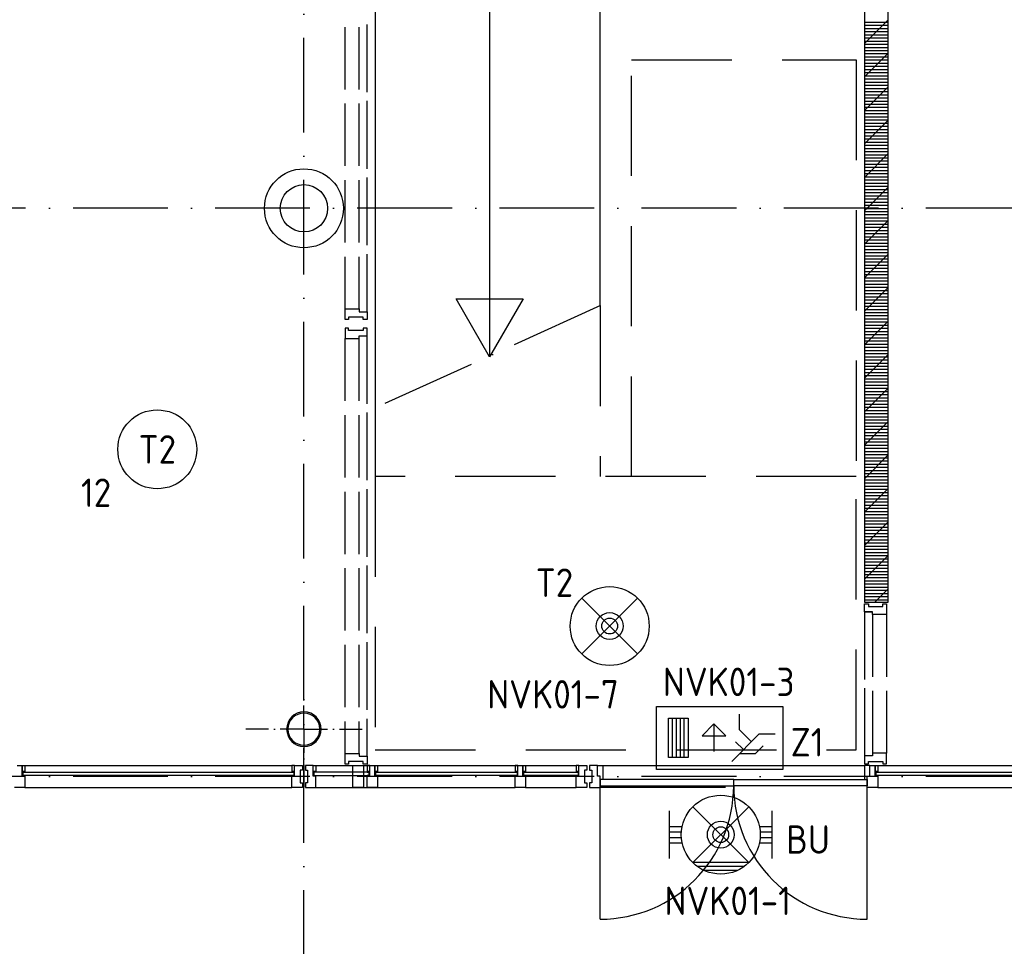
# Model space of a CAD drawing. Header units: millimetres. Extents: x 90707 to 259985, y -1262 to 84291.
# Tile 30 of 85: x 179547 to 185782, y 8131 to 14003. Entities that reach past the tile are written whole.
import ezdxf
from ezdxf.enums import TextEntityAlignment as Align

# ---------------------------------------------------------------- set-up
doc = ezdxf.new("R2010")
doc.units = ezdxf.units.MM
doc.header["$LTSCALE"] = 100
doc.linetypes.add('DASHDOT', pattern=[9, 6, -1.5, 0, -1.5])
doc.linetypes.add('HIDDEN', pattern=[9.525, 6.35, -3.175])
doc.layers.get('0').update_dxf_attribs({"linetype": 'CONTINUOUS'})
for name, color, linetype in [('AL$1----_ALGEMEEN', 7, 'CONTINUOUS'), ('AL$7----_STRAMIEN', 1, 'DASHDOT'), ('AL$8----_HULPKOLOM', 2, 'CONTINUOUS'), ('AL$8----_HULPLIJNEN', 2, 'CONTINUOUS'), ('AL24----_TRAPPEN', 7, 'CONTINUOUS'), ('AL28----_KONSTRUKTIE', 3, 'CONTINUOUS'), ('AL31----_BUITENKOZ', 7, 'CONTINUOUS'), ('AL31----_DRAAIRICHTING', 1, 'CONTINUOUS'), ('AL32----_BINNENKOZ', 7, 'CONTINUOUS'), ('ALXA1---_RASTER50', 12, 'CONTINUOUS'), ('ALXAB---_PREFABBETON', 1, 'CONTINUOUS'), ('ALXOU---_GLAS', 7, 'CONTINUOUS'), ('EB63101-_ATTRIB', 2, 'CONTINUOUS'), ('EB63202-_ATTRIB', 2, 'CONTINUOUS'), ('EB63501-_ATTRIB', 2, 'CONTINUOUS'), ('EL63101-_LICHT-ARM', 3, 'CONTINUOUS'), ('EL63202-_NOODVRL-TXT', 3, 'CONTINUOUS'), ('EL63501-_NOODVRL-ARM', 3, 'CONTINUOUS'), ('EL6441--_DATACOM', 3, 'CONTINUOUS'), ('VOLGNUMMER', 7, 'CONTINUOUS')]:
    doc.layers.add(name, color=color, linetype=linetype)
doc.styles.add('1_8', font='ISO', dxfattribs={"height": 1.8})
doc.styles.get("Standard").update_dxf_attribs({"font": 'iso.shx'})

# ---------------------------------------------------------------- blocks, each defined once
blk = doc.blocks.new('ES3G01')
at = {"color": 0}
for p, q in [((-1.768, 1.768), (1.768, -1.768)), ((1.768, 1.768), (-1.768, -1.768))]:
    blk.add_line(p, q, dxfattribs=at)
at = {"color": 6}
blk.add_lwpolyline([(1.768, -1.768), (1.75, -1.75)], dxfattribs=at)
blk.add_circle((0, 0), 2.5)
at = {"color": 0}
for radius in [0.85, 0.5]:
    blk.add_circle((0, 0), radius, dxfattribs=at)
at = {"color": 6, "style": '1_8'}
for tag, flags, p in [('A_CODE', 8, (-3.5, 2.75)), ('SCHAK', 8, (3.5, 2.75)), ('GROEP', 8, (-3.5, -2.75)), ('KAST', 9, (3.5, -2.75))]:
    blk.add_attdef(tag, text='', height=1.8, dxfattribs=dict(at, flags=flags)).set_placement(p, align=Align.MIDDLE)
blk = doc.blocks.new('EJ3T01W')
at = {"color": 0}
for p, q in [((-3.25, -1.5), (-3.25, 1.5)), ((-1.768, 1.768), (1.768, -1.768)), ((1.768, 1.768), (-1.768, -1.768)), ((3.25, -1.5), (3.25, 1.5)), ((-3.25, 0.525), (-2.444, 0.525)), ((-3.25, 0.175), (-2.494, 0.175)), ((2.444, 0.525), (3.25, 0.525)), ((2.494, 0.175), (3.25, 0.175)), ((-3.25, -0.175), (-2.494, -0.175)), ((-3.25, -0.525), (-2.444, -0.525)), ((2.444, -0.525), (3.25, -0.525)), ((2.494, -0.175), (3.25, -0.175))]:
    blk.add_line(p, q, dxfattribs=at)
for p, q in [((1.768, -1.768), (-1.768, -1.768)), ((1.476, -2.018), (-1.476, -2.018)), ((1.052, -2.268), (-1.052, -2.268))]:
    blk.add_line(p, q)
at = {"color": 6}
blk.add_lwpolyline([(1.768, -1.768), (1.75, -1.75)], dxfattribs=at)
at = {"color": 0}
for radius in [2.5, 0.85, 0.5]:
    blk.add_circle((0, 0), radius, dxfattribs=at)
at = {"color": 6, "style": '1_8'}
for tag, flags, p in [('A_CODE', 8, (-3.5, 2.75)), ('SCHAK', 8, (3.5, 2.75)), ('GROEP', 8, (-3.5, -2.75)), ('KAST', 9, (3.5, -2.75))]:
    blk.add_attdef(tag, text='', height=1.8, dxfattribs=dict(at, flags=flags)).set_placement(p, align=Align.MIDDLE)
blk = doc.blocks.new('ES3N026')
for p, q in [((2.25, 1.25), (2.25, -1.25)), ((2.5, 1.25), (2.5, -1.25)), ((2.75, 1.25), (2.75, -1.25)), ((3, 1.25), (3, -1.25)), ((-1.5, 0.75), (-1, 0.25)), ((0.375, -0.875), (0.375, 0.875))]:
    blk.add_line(p, q)
for points in [[(4.013, 2.007), (4.013, -1.981), (-3.988, -1.981), (-3.988, 2.007)], [(3.25, -1.25), (2, -1.25), (2, 1.25), (3.25, 1.25)], [(0.375, -0.875), (1.125, -0.125), (-0.375, -0.125)]]:
    blk.add_lwpolyline(points, close=True)
for points in [[(-0.75, 1.5), (-2.5, -0.25), (-3.5, -0.25)], [(-1.25, 1), (-2.25, 1), (-2.75, 0.5)], [(-2, 0.25), (-1.25, -0.5), (-1.25, -1.5)]]:
    blk.add_lwpolyline(points)
at = {"color": 2, "style": '1_8', "flags": 8}
blk.add_attdef('NUMMER', text='', height=1.8, dxfattribs=at).set_placement((4, 3.75), align=Align.MIDDLE)
at = {"style": '1_8'}
for tag, flags, p in [('A_CODE', 8, (-3.5, 2.75)), ('SCHAK', 8, (3.5, 2.75)), ('GROEP', 8, (-3.5, -2.75)), ('KAST', 9, (3.5, -2.75))]:
    blk.add_attdef(tag, text='', height=1.8, dxfattribs=dict(at, flags=flags)).set_placement(p, align=Align.MIDDLE_CENTER)
blk = doc.blocks.new('ES3G00')
blk.add_circle((0, 0), 2.5)
at = {"color": 6, "style": '1_8'}
for tag, flags, p in [('SCHAK', 8, (3.5, 2.75)), ('A_CODE', 8, (0, 0)), ('GROEP', 8, (-3.5, -2.75)), ('KAST', 9, (3.5, -2.75))]:
    blk.add_attdef(tag, text='', height=1.8, dxfattribs=dict(at, flags=flags)).set_placement(p, align=Align.MIDDLE)
blk = doc.blocks.new('A$Cca306792')
at = {"layer": 'AL$1----_ALGEMEEN', "color": 8}
blk.add_line((92303.3, 14329.5), (92303.3, 14329.5), dxfattribs=at)
at = {"layer": 'AL$7----_STRAMIEN', "color": 1}
blk.add_line((101067.5, 10469.5), (79128.3, 10469.5), dxfattribs=at)
for points in [[(90228.3, 5549.5), (90228.3, 78658.7)], [(101067.5, 14069.5), (52728.3, 14069.5), (28082.6, 14069.5)]]:
    blk.add_lwpolyline(points, dxfattribs=at)
at = {"layer": 'AL$8----_HULPKOLOM', "color": 8}
blk.add_circle((90228.5, 14069.5), 250, dxfattribs=at)
at = {"layer": 'AL$8----_HULPLIJNEN', "color": 8, "linetype": 'DASHDOT', "ltscale": 0.25}
for q in [(90228.5, 11137.4), (89860.7, 10769.5), (90228.5, 10401.7), (90596.3, 10769.5)]:
    blk.add_line((90228.5, 10769.5), q, dxfattribs=at)
at = {"layer": 'AL24----_TRAPPEN', "color": 8}
for p, q in [((90680.3, 15969.5), (90680.3, 12805.1)), ((91404.3, 15969.5), (91404.3, 13129.5)), ((92103.3, 13452), (92103.3, 15969.5)), ((90680.3, 15049.5), (90680.3, 12805.1)), ((91404.3, 13129.5), (91192.6, 13496.1)), ((91192.6, 13496.1), (91615.9, 13496.1)), ((91615.9, 13496.1), (91404.3, 13129.5))]:
    blk.add_line(p, q, dxfattribs=at)
at = {"layer": 'AL24----_TRAPPEN', "color": 8, "linetype": 'HIDDEN'}
for p, q in [((92303.3, 12369.5), (92303.3, 15009.4)), ((92303.3, 15009.4), (93726.3, 15009.4)), ((93726.3, 15009.4), (93726.3, 12369.5)), ((92103.3, 13452), (92103.3, 12369.5)), ((90680.3, 12805.1), (90680.3, 12169.7)), ((90680.3, 12369.5), (90680.3, 10638.5)), ((93726.3, 12369.5), (90680.3, 12369.5)), ((93726.3, 12369.5), (92303.3, 12369.5)), ((93726.3, 10638.5), (93726.3, 12369.5)), ((90680.3, 10638.5), (93726.3, 10638.5))]:
    blk.add_line(p, q, dxfattribs=at)
at = {"layer": 'AL24----_TRAPPEN', "color": 8, "linetype": 'DASHDOT'}
blk.add_line((92106.1, 13453.3), (90680.3, 12805.1), dxfattribs=at)
at = {"layer": 'AL28----_KONSTRUKTIE', "color": 8, "linetype": 'Continuous'}
for p, q in [((93778.3, 16335.5), (93778.3, 11573.5)), ((93928.3, 11573.5), (93928.3, 16335.5)), ((93778.3, 11573.5), (93928.3, 11573.5))]:
    blk.add_line(p, q, dxfattribs=at)
at = {"layer": 'AL28----_KONSTRUKTIE', "color": 8}
blk.add_circle((90228.5, 14069.5), 150, dxfattribs=at)
for radius, start, end in [(109.5, 0, 180), (101.5, 0, 180), (109.5, 180, 0), (101.5, 180, 0)]:
    blk.add_arc((90228.5, 10769.5), radius, start, end, dxfattribs=at)
at = {"layer": 'AL31----_BUITENKOZ', "color": 8}
for p, q in [((88411.9, 10538.7), (88444.9, 10538.7)), ((88444.9, 10538.7), (88444.9, 10471.7)), ((88444.9, 10500.7), (88444.9, 10538.7)), ((88444.9, 10538.7), (88461.9, 10538.7)), ((88461.9, 10538.7), (90152.3, 10538.7)), ((88461.9, 10538.7), (88461.9, 10500.7)), ((90169.3, 10538.7), (90152.3, 10538.7)), ((90152.3, 10538.7), (90152.3, 10500.7)), ((90169.3, 10500.7), (90169.3, 10538.7)), ((90169.3, 10471.7), (90169.3, 10538.7)), ((90169.3, 10538.7), (90219.3, 10538.7)), ((90219.3, 10538.7), (90219.3, 10509.2)), ((90287.3, 10538.7), (90237.3, 10538.7)), ((90237.3, 10538.7), (90237.3, 10509.2)), ((90287.3, 10538.7), (91582.3, 10538.7)), ((90287.3, 10500.7), (90287.3, 10538.7)), ((90287.3, 10538.7), (90304.3, 10538.7)), ((90287.3, 10471.7), (90287.3, 10538.7)), ((90304.3, 10538.7), (90304.3, 10500.7)), ((90538.8, 10399.7), (90538.8, 10538.7)), ((90538.8, 10538.7), (90605.8, 10538.7)), ((90605.8, 10538.7), (90605.8, 10399.7)), ((90645.3, 10538.7), (90628.3, 10538.7)), ((90628.3, 10538.7), (90628.3, 10500.7)), ((90645.3, 10500.7), (90645.3, 10538.7)), ((90645.3, 10471.7), (90645.3, 10538.7)), ((90645.3, 10538.7), (90678.3, 10538.7)), ((90678.3, 10538.7), (90678.3, 10471.7)), ((90678.3, 10500.7), (90678.3, 10538.7)), ((90678.3, 10538.7), (90695.3, 10538.7)), ((90695.3, 10538.7), (90695.3, 10500.7)), ((91582.3, 10538.7), (91565.3, 10538.7)), ((91565.3, 10538.7), (91565.3, 10500.7)), ((91582.3, 10500.7), (91582.3, 10538.7)), ((91582.3, 10471.7), (91582.3, 10538.7)), ((91582.3, 10538.7), (91615.3, 10538.7)), ((91615.3, 10538.7), (91615.3, 10471.7)), ((91615.3, 10500.7), (91615.3, 10538.7)), ((91615.3, 10538.7), (91632.3, 10538.7)), ((91632.3, 10538.7), (91952.5, 10538.7)), ((91632.3, 10538.7), (91632.3, 10500.7)), ((91969.5, 10538.7), (91952.5, 10538.7)), ((91952.5, 10538.7), (91952.5, 10500.7)), ((91969.5, 10500.7), (91969.5, 10538.7)), ((91969.5, 10471.7), (91969.5, 10538.7)), ((91969.5, 10538.7), (92019.5, 10538.7)), ((92019.5, 10538.7), (92019.5, 10509.2)), ((92087.5, 10538.7), (92037.5, 10538.7)), ((92037.5, 10538.7), (92037.5, 10509.2)), ((92087.5, 10538.7), (92121.5, 10538.7)), ((92087.5, 10471.7), (92087.5, 10538.7)), ((92087.5, 10471.7), (92087.5, 10538.7)), ((92121.5, 10538.7), (93778, 10538.7)), ((92121.5, 10538.7), (92121.5, 10450.7)), ((93812, 10538.7), (93778, 10538.7)), ((93778, 10538.7), (93778, 10450.7)), ((93812, 10471.7), (93812, 10538.7)), ((93812, 10471.7), (93812, 10538.7)), ((93812, 10538.7), (93845, 10538.7)), ((93845, 10538.7), (93845, 10471.7)), ((93845, 10500.7), (93845, 10538.7)), ((93845, 10538.7), (93862, 10538.7)), ((93862, 10538.7), (95552.5, 10538.7)), ((93862, 10538.7), (93862, 10500.7)), ((88444.9, 10471.7), (88444.9, 10500.7)), ((88444.9, 10500.7), (88461.9, 10500.7)), ((88461.9, 10500.7), (88444.9, 10500.7)), ((88461.9, 10496.7), (88448.9, 10496.7)), ((88448.9, 10496.7), (88448.9, 10475.7)), ((88448.9, 10475.7), (88461.9, 10475.7)), ((88461.9, 10500.7), (88461.9, 10496.7)), ((88461.9, 10475.7), (88461.9, 10471.7)), ((90152.3, 10500.7), (90169.3, 10500.7)), ((90152.3, 10500.7), (90152.3, 10496.7)), ((90169.3, 10500.7), (90152.3, 10500.7)), ((90152.3, 10496.7), (90165.3, 10496.7)), ((90165.3, 10475.7), (90152.3, 10475.7)), ((90152.3, 10475.7), (90152.3, 10471.7)), ((90165.3, 10496.7), (90165.3, 10475.7)), ((90169.3, 10471.7), (90169.3, 10500.7)), ((90219.3, 10509.2), (90205.3, 10509.2)), ((90205.3, 10509.2), (90205.3, 10429.2)), ((90237.3, 10509.2), (90251.3, 10509.2)), ((90251.3, 10509.2), (90251.3, 10429.2)), ((90287.3, 10471.7), (90287.3, 10500.7)), ((90287.3, 10500.7), (90304.3, 10500.7)), ((90304.3, 10500.7), (90287.3, 10500.7)), ((90304.3, 10496.7), (90291.3, 10496.7)), ((90291.3, 10496.7), (90291.3, 10475.7)), ((90291.3, 10475.7), (90304.3, 10475.7)), ((90304.3, 10500.7), (90304.3, 10496.7)), ((90304.3, 10475.7), (90304.3, 10471.7)), ((90628.3, 10500.7), (90645.3, 10500.7)), ((90628.3, 10500.7), (90628.3, 10496.7)), ((90645.3, 10500.7), (90628.3, 10500.7)), ((90628.3, 10496.7), (90641.3, 10496.7)), ((90641.3, 10475.7), (90628.3, 10475.7)), ((90628.3, 10475.7), (90628.3, 10471.7)), ((90641.3, 10496.7), (90641.3, 10475.7)), ((90645.3, 10471.7), (90645.3, 10500.7)), ((90678.3, 10471.7), (90678.3, 10500.7)), ((90678.3, 10500.7), (90695.3, 10500.7)), ((90695.3, 10500.7), (90678.3, 10500.7)), ((90695.3, 10496.7), (90682.3, 10496.7)), ((90682.3, 10496.7), (90682.3, 10475.7)), ((90682.3, 10475.7), (90695.3, 10475.7)), ((90695.3, 10500.7), (90695.3, 10496.7)), ((90695.3, 10475.7), (90695.3, 10471.7)), ((91565.3, 10500.7), (91582.3, 10500.7)), ((91565.3, 10500.7), (91565.3, 10496.7)), ((91582.3, 10500.7), (91565.3, 10500.7)), ((91565.3, 10496.7), (91578.3, 10496.7)), ((91578.3, 10475.7), (91565.3, 10475.7)), ((91565.3, 10475.7), (91565.3, 10471.7)), ((91578.3, 10496.7), (91578.3, 10475.7)), ((91582.3, 10471.7), (91582.3, 10500.7)), ((91615.3, 10471.7), (91615.3, 10500.7)), ((91615.3, 10500.7), (91632.3, 10500.7)), ((91632.3, 10500.7), (91615.3, 10500.7)), ((91632.3, 10496.7), (91619.3, 10496.7)), ((91619.3, 10496.7), (91619.3, 10475.7)), ((91619.3, 10475.7), (91632.3, 10475.7)), ((91632.3, 10500.7), (91632.3, 10496.7)), ((91632.3, 10475.7), (91632.3, 10471.7)), ((91952.5, 10500.7), (91969.5, 10500.7)), ((91952.5, 10500.7), (91952.5, 10496.7)), ((91969.5, 10500.7), (91952.5, 10500.7)), ((91952.5, 10496.7), (91965.5, 10496.7)), ((91965.5, 10475.7), (91952.5, 10475.7)), ((91952.5, 10475.7), (91952.5, 10471.7)), ((91965.5, 10496.7), (91965.5, 10475.7)), ((91969.5, 10471.7), (91969.5, 10500.7)), ((92019.5, 10509.2), (92005.5, 10509.2)), ((92005.5, 10509.2), (92005.5, 10429.2)), ((92037.5, 10509.2), (92051.5, 10509.2)), ((92051.5, 10509.2), (92051.5, 10429.2)), ((93845, 10471.7), (93845, 10500.7)), ((93845, 10500.7), (93862, 10500.7)), ((93862, 10500.7), (93845, 10500.7)), ((93862, 10496.7), (93849, 10496.7)), ((93849, 10496.7), (93849, 10475.7)), ((93849, 10475.7), (93862, 10475.7)), ((93862, 10500.7), (93862, 10496.7)), ((93862, 10475.7), (93862, 10471.7)), ((88444.9, 10471.7), (88461.9, 10471.7)), ((88461.9, 10471.7), (88444.9, 10471.7)), ((88461.9, 10471.7), (88461.9, 10399.7)), ((90152.3, 10471.7), (90169.3, 10471.7)), ((90152.3, 10399.7), (90152.3, 10471.7)), ((90152.3, 10471.7), (90169.3, 10471.7)), ((90205.3, 10429.2), (90219.3, 10429.2)), ((90219.3, 10429.2), (90219.3, 10399.7)), ((90251.3, 10429.2), (90237.3, 10429.2)), ((90237.3, 10429.2), (90237.3, 10399.7)), ((90304.3, 10471.7), (90287.3, 10471.7)), ((90304.3, 10471.7), (90287.3, 10471.7)), ((90304.3, 10399.7), (90304.3, 10471.7)), ((90628.3, 10471.7), (90645.3, 10471.7)), ((90628.3, 10399.7), (90628.3, 10471.7)), ((90628.3, 10471.7), (90645.3, 10471.7)), ((90678.3, 10471.7), (90695.3, 10471.7)), ((90695.3, 10471.7), (90678.3, 10471.7)), ((90695.3, 10471.7), (90695.3, 10399.7)), ((91565.3, 10471.7), (91582.3, 10471.7)), ((91565.3, 10399.7), (91565.3, 10471.7)), ((91565.3, 10471.7), (91582.3, 10471.7)), ((91615.3, 10471.7), (91632.3, 10471.7)), ((91632.3, 10471.7), (91615.3, 10471.7)), ((91632.3, 10471.7), (91632.3, 10399.7)), ((91952.5, 10471.7), (91969.5, 10471.7)), ((91952.5, 10399.7), (91952.5, 10471.7)), ((91952.5, 10471.7), (91969.5, 10471.7)), ((92005.5, 10429.2), (92019.5, 10429.2)), ((92019.5, 10429.2), (92019.5, 10399.7)), ((92051.5, 10429.2), (92037.5, 10429.2)), ((92037.5, 10429.2), (92037.5, 10399.7)), ((92104.5, 10471.7), (92087.5, 10471.7)), ((92104.5, 10471.7), (92087.5, 10471.7)), ((92104.5, 10450.7), (92104.5, 10471.7)), ((92104.5, 10399.7), (92104.5, 10471.7)), ((92104.5, 10450.7), (92104.5, 10410.7)), ((92949.7, 10450.7), (92104.5, 10450.7)), ((92121.5, 10450.7), (92104.5, 10450.7)), ((92949.7, 10410.7), (92949.7, 10450.7)), ((92949.7, 10450.7), (93795, 10450.7)), ((92949.7, 10410.7), (92949.7, 10450.7)), ((93778, 10450.7), (93795, 10450.7)), ((93795, 10450.7), (93795, 10471.7)), ((93795, 10471.7), (93812, 10471.7)), ((93795, 10399.7), (93795, 10471.7)), ((93795, 10471.7), (93812, 10471.7)), ((93795, 10450.7), (93795, 10410.7)), ((93845, 10471.7), (93862, 10471.7)), ((93862, 10471.7), (93845, 10471.7)), ((93862, 10471.7), (93862, 10399.7)), ((88461.9, 10399.7), (88394.9, 10399.7)), ((88461.9, 10399.7), (90152.3, 10399.7)), ((90219.3, 10399.7), (90152.3, 10399.7)), ((90237.3, 10399.7), (90304.3, 10399.7)), ((90304.3, 10399.7), (91565.3, 10399.7)), ((90605.8, 10399.7), (90538.8, 10399.7)), ((90695.3, 10399.7), (90628.3, 10399.7)), ((91632.3, 10399.7), (91565.3, 10399.7)), ((91632.3, 10399.7), (91952.5, 10399.7)), ((92019.5, 10399.7), (91952.5, 10399.7)), ((92037.5, 10399.7), (92104.5, 10399.7)), ((92104.5, 10410.7), (92949.7, 10410.7)), ((92897.7, 10399.7), (92104.5, 10399.7)), ((93795, 10410.7), (92949.7, 10410.7)), ((93862, 10399.7), (93795, 10399.7)), ((93862, 10399.7), (95552.5, 10399.7))]:
    blk.add_line(p, q, dxfattribs=at)
at = {"layer": 'AL31----_DRAAIRICHTING', "color": 8}
for p, q in [((92104.5, 9565.4), (92104.5, 10410.7)), ((92104.5, 10410.7), (92949.7, 10410.7)), ((93795, 10410.7), (92949.7, 10410.7)), ((93795, 9565.4), (93795, 10410.7))]:
    blk.add_line(p, q, dxfattribs=at)
for centre, start, end in [((92104.5, 10410.7), 270, 0), ((93795, 10410.7), 180, 270)]:
    blk.add_arc(centre, 845.2, start, end, dxfattribs=at)
at = {"layer": 'AL32----_BINNENKOZ', "color": 8}
for p, q in [((90489.3, 14822.7), (90489.3, 15217.7)), ((90577.3, 14822.7), (90577.3, 15217.7)), ((90628.3, 14805.7), (90628.3, 15234.7)), ((90489.3, 14337.7), (90489.3, 14732.7)), ((90577.3, 14337.7), (90577.3, 14732.7)), ((90628.3, 14320.7), (90628.3, 14749.7)), ((90489.3, 13852.7), (90489.3, 14247.7)), ((90577.3, 13852.7), (90577.3, 14247.7)), ((90628.3, 13835.7), (90628.3, 14264.7)), ((90628.3, 13414.6), (90628.3, 13779.7)), ((90489.3, 13431.6), (90489.3, 13762.7)), ((90577.3, 13431.6), (90577.3, 13762.7)), ((90489.3, 13364.6), (90489.3, 13431.6)), ((90489.3, 13431.6), (90577.3, 13431.6)), ((90577.3, 13431.6), (90577.3, 13414.6)), ((90577.3, 13414.6), (90628.3, 13414.6)), ((90628.3, 13414.6), (90628.3, 13364.6)), ((90511.3, 13364.6), (90489.3, 13364.6)), ((90603.3, 13380.6), (90511.3, 13380.6)), ((90511.3, 13380.6), (90511.3, 13364.6)), ((90603.3, 13364.6), (90603.3, 13380.6)), ((90628.3, 13364.6), (90603.3, 13364.6)), ((90511.3, 13310.7), (90489.3, 13310.7)), ((90489.3, 13310.7), (90489.3, 13243.7)), ((90511.3, 13294.7), (90511.3, 13310.7)), ((90603.3, 13294.7), (90511.3, 13294.7)), ((90628.3, 13310.7), (90603.3, 13310.7)), ((90603.3, 13310.7), (90603.3, 13294.7)), ((90628.3, 13260.7), (90628.3, 13310.7)), ((90489.3, 13243.7), (90577.3, 13243.7)), ((90489.3, 12848.7), (90489.3, 13243.7)), ((90577.3, 13243.7), (90577.3, 13260.7)), ((90577.3, 13260.7), (90628.3, 13260.7)), ((90577.3, 12848.7), (90577.3, 13243.7)), ((90628.3, 12831.7), (90628.3, 13260.7)), ((90489.3, 12363.7), (90489.3, 12758.7)), ((90577.3, 12363.7), (90577.3, 12758.7)), ((90628.3, 12346.7), (90628.3, 12775.7)), ((90628.3, 11861.7), (90628.3, 12290.7)), ((90489.3, 11878.7), (90489.3, 12273.7)), ((90577.3, 11878.7), (90577.3, 12273.7)), ((90489.3, 11393.7), (90489.3, 11788.7)), ((90577.3, 11393.7), (90577.3, 11788.7)), ((90628.3, 11376.7), (90628.3, 11805.7)), ((93778.3, 11563.5), (93803.3, 11563.5)), ((93778.3, 11513.5), (93778.3, 11563.5)), ((93803.3, 11563.5), (93803.3, 11547.5)), ((93803.3, 11547.5), (93895.3, 11547.5)), ((93895.3, 11547.5), (93895.3, 11563.5)), ((93895.3, 11563.5), (93917.3, 11563.5)), ((93917.3, 11563.5), (93917.3, 11496.5)), ((93778.3, 11513.5), (93829.3, 11513.5)), ((93829.3, 11513.5), (93778.3, 11513.5)), ((93778.3, 11513.5), (93778.3, 11084.5)), ((93829.3, 11496.5), (93829.3, 11513.5)), ((93917.3, 11496.5), (93829.3, 11496.5)), ((93829.3, 11496.5), (93829.3, 11101.5)), ((93917.3, 11496.5), (93917.3, 11101.5)), ((90489.3, 10908.7), (90489.3, 11303.7)), ((90577.3, 10908.7), (90577.3, 11303.7)), ((90628.3, 10891.7), (90628.3, 11320.7)), ((93778.3, 11028.5), (93778.3, 10599.5)), ((93829.3, 11011.5), (93829.3, 10616.5)), ((93917.3, 11011.5), (93917.3, 10616.5)), ((90489.3, 10615.7), (90489.3, 10818.7)), ((90577.3, 10615.7), (90577.3, 10818.7)), ((90628.3, 10598.7), (90628.3, 10835.7)), ((90489.3, 10548.7), (90489.3, 10615.7)), ((90489.3, 10615.7), (90577.3, 10615.7)), ((90577.3, 10615.7), (90577.3, 10598.7)), ((93917.3, 10616.5), (93829.3, 10616.5)), ((93829.3, 10616.5), (93829.3, 10599.5)), ((93917.3, 10549.5), (93917.3, 10616.5)), ((90511.3, 10548.7), (90489.3, 10548.7)), ((90603.3, 10564.7), (90511.3, 10564.7)), ((90511.3, 10564.7), (90511.3, 10548.7)), ((90577.3, 10598.7), (90628.3, 10598.7)), ((90603.3, 10548.7), (90603.3, 10564.7)), ((90628.3, 10548.7), (90603.3, 10548.7)), ((90628.3, 10598.7), (90628.3, 10548.7)), ((93829.3, 10599.5), (93778.3, 10599.5)), ((93778.3, 10599.5), (93778.3, 10549.5)), ((93778.3, 10549.5), (93803.3, 10549.5)), ((93803.3, 10549.5), (93803.3, 10565.5)), ((93803.3, 10565.5), (93895.3, 10565.5)), ((93895.3, 10565.5), (93895.3, 10549.5)), ((93895.3, 10549.5), (93917.3, 10549.5))]:
    blk.add_line(p, q, dxfattribs=at)
at = {"layer": 'ALXA1---_RASTER50', "color": 8}
for p, q in [((93778.3, 15249.4), (93928.3, 15249.4)), ((93778.3, 15229.4), (93928.3, 15229.4)), ((93778.3, 15209.4), (93928.3, 15209.4)), ((93778.3, 15189.4), (93928.3, 15189.4)), ((93778.3, 15169.4), (93928.3, 15169.4)), ((93778.3, 15149.4), (93928.3, 15149.4)), ((93778.3, 15129.4), (93928.3, 15129.4)), ((93778.3, 15109.4), (93928.3, 15109.4)), ((93778.3, 15089.4), (93928.3, 15089.4)), ((93778.3, 15069.4), (93928.3, 15069.4)), ((93778.3, 15049.4), (93928.3, 15049.4)), ((93778.3, 15029.4), (93928.3, 15029.4)), ((93778.3, 15009.4), (93928.3, 15009.4)), ((93778.3, 14989.4), (93928.3, 14989.4)), ((93778.3, 14969.4), (93928.3, 14969.4)), ((93778.3, 14949.4), (93928.3, 14949.4)), ((93778.3, 14929.4), (93928.3, 14929.4)), ((93778.3, 14909.4), (93928.3, 14909.4)), ((93778.3, 14889.4), (93928.3, 14889.4)), ((93778.3, 14869.4), (93928.3, 14869.4)), ((93778.3, 14849.4), (93928.3, 14849.4)), ((93778.3, 14829.4), (93928.3, 14829.4)), ((93778.3, 14809.4), (93928.3, 14809.4)), ((93778.3, 14789.4), (93928.3, 14789.4)), ((93778.3, 14769.4), (93928.3, 14769.4)), ((93778.3, 14749.4), (93928.3, 14749.4)), ((93778.3, 14729.4), (93928.3, 14729.4)), ((93778.3, 14709.4), (93928.3, 14709.4)), ((93778.3, 14689.4), (93928.3, 14689.4)), ((93778.3, 14669.4), (93928.3, 14669.4)), ((93778.3, 14649.4), (93928.3, 14649.4)), ((93778.3, 14629.4), (93928.3, 14629.4)), ((93778.3, 14609.4), (93928.3, 14609.4)), ((93778.3, 14589.4), (93928.3, 14589.4)), ((93778.3, 14569.4), (93928.3, 14569.4)), ((93778.3, 14549.4), (93928.3, 14549.4)), ((93778.3, 14529.4), (93928.3, 14529.4)), ((93778.3, 14509.4), (93928.3, 14509.4)), ((93778.3, 14489.4), (93928.3, 14489.4)), ((93778.3, 14469.4), (93928.3, 14469.4)), ((93778.3, 14449.4), (93928.3, 14449.4)), ((93778.3, 14429.4), (93928.3, 14429.4)), ((93778.3, 14409.4), (93928.3, 14409.4)), ((93778.3, 14389.4), (93928.3, 14389.4)), ((93778.3, 14369.4), (93928.3, 14369.4)), ((93778.3, 14349.4), (93928.3, 14349.4)), ((93778.3, 14329.4), (93928.3, 14329.4)), ((93778.3, 14309.4), (93928.3, 14309.4)), ((93778.3, 14289.4), (93928.3, 14289.4)), ((93778.3, 14269.4), (93928.3, 14269.4)), ((93778.3, 14249.4), (93928.3, 14249.4)), ((93778.3, 14229.4), (93928.3, 14229.4)), ((93778.3, 14209.4), (93928.3, 14209.4)), ((93778.3, 14189.4), (93928.3, 14189.4)), ((93778.3, 14169.4), (93928.3, 14169.4)), ((93778.3, 14149.4), (93928.3, 14149.4)), ((93778.3, 14129.4), (93928.3, 14129.4)), ((93778.3, 14109.4), (93928.3, 14109.4)), ((93778.3, 14089.4), (93928.3, 14089.4)), ((93778.3, 14069.4), (93928.3, 14069.4)), ((93778.3, 14049.4), (93928.3, 14049.4)), ((93778.3, 14029.4), (93928.3, 14029.4)), ((93778.3, 14009.4), (93928.3, 14009.4)), ((93778.3, 13989.4), (93928.3, 13989.4)), ((93778.3, 13969.4), (93928.3, 13969.4)), ((93778.3, 13949.4), (93928.3, 13949.4)), ((93778.3, 13929.4), (93928.3, 13929.4)), ((93778.3, 13909.4), (93928.3, 13909.4)), ((93778.3, 13889.4), (93928.3, 13889.4)), ((93778.3, 13869.4), (93928.3, 13869.4)), ((93778.3, 13849.4), (93928.3, 13849.4)), ((93778.3, 13829.4), (93928.3, 13829.4)), ((93778.3, 13809.4), (93928.3, 13809.4)), ((93778.3, 13789.4), (93928.3, 13789.4)), ((93778.3, 13769.4), (93928.3, 13769.4)), ((93778.3, 13749.4), (93928.3, 13749.4)), ((93778.3, 13729.4), (93928.3, 13729.4)), ((93778.3, 13709.4), (93928.3, 13709.4)), ((93778.3, 13689.4), (93928.3, 13689.4)), ((93778.3, 13669.4), (93928.3, 13669.4)), ((93778.3, 13649.4), (93928.3, 13649.4)), ((93778.3, 13629.4), (93928.3, 13629.4)), ((93778.3, 13609.4), (93928.3, 13609.4)), ((93778.3, 13589.4), (93928.3, 13589.4)), ((93778.3, 13569.4), (93928.3, 13569.4)), ((93778.3, 13549.4), (93928.3, 13549.4)), ((93778.3, 13529.4), (93928.3, 13529.4)), ((93778.3, 13509.4), (93928.3, 13509.4)), ((93778.3, 13489.4), (93928.3, 13489.4)), ((93778.3, 13469.4), (93928.3, 13469.4)), ((93778.3, 13449.4), (93928.3, 13449.4)), ((93778.3, 13429.4), (93928.3, 13429.4)), ((93778.3, 13409.4), (93928.3, 13409.4)), ((93778.3, 13389.4), (93928.3, 13389.4)), ((93778.3, 13369.4), (93928.3, 13369.4)), ((93778.3, 13349.4), (93928.3, 13349.4)), ((93778.3, 13329.4), (93928.3, 13329.4)), ((93778.3, 13309.4), (93928.3, 13309.4)), ((93778.3, 13289.4), (93928.3, 13289.4)), ((93778.3, 13269.4), (93928.3, 13269.4)), ((93778.3, 13249.4), (93928.3, 13249.4)), ((93778.3, 13229.4), (93928.3, 13229.4)), ((93778.3, 13209.4), (93928.3, 13209.4)), ((93778.3, 13189.4), (93928.3, 13189.4)), ((93778.3, 13169.4), (93928.3, 13169.4)), ((93778.3, 13149.4), (93928.3, 13149.4)), ((93778.3, 13129.4), (93928.3, 13129.4)), ((93778.3, 13109.4), (93928.3, 13109.4)), ((93778.3, 13089.4), (93928.3, 13089.4)), ((93778.3, 13069.4), (93928.3, 13069.4)), ((93778.3, 13049.4), (93928.3, 13049.4)), ((93778.3, 13029.4), (93928.3, 13029.4)), ((93778.3, 13009.4), (93928.3, 13009.4)), ((93778.3, 12989.4), (93928.3, 12989.4)), ((93778.3, 12969.4), (93928.3, 12969.4)), ((93778.3, 12949.4), (93928.3, 12949.4)), ((93778.3, 12929.4), (93928.3, 12929.4)), ((93778.3, 12909.4), (93928.3, 12909.4)), ((93778.3, 12889.4), (93928.3, 12889.4)), ((93778.3, 12869.4), (93928.3, 12869.4)), ((93778.3, 12849.4), (93928.3, 12849.4)), ((93778.3, 12829.4), (93928.3, 12829.4)), ((93778.3, 12809.4), (93928.3, 12809.4)), ((93778.3, 12789.4), (93928.3, 12789.4)), ((93778.3, 12769.4), (93928.3, 12769.4)), ((93778.3, 12749.4), (93928.3, 12749.4)), ((93778.3, 12729.4), (93928.3, 12729.4)), ((93778.3, 12709.4), (93928.3, 12709.4)), ((93778.3, 12689.4), (93928.3, 12689.4)), ((93778.3, 12669.4), (93928.3, 12669.4)), ((93778.3, 12649.4), (93928.3, 12649.4)), ((93778.3, 12629.4), (93928.3, 12629.4)), ((93778.3, 12609.4), (93928.3, 12609.4)), ((93778.3, 12589.4), (93928.3, 12589.4)), ((93778.3, 12569.4), (93928.3, 12569.4)), ((93778.3, 12549.4), (93928.3, 12549.4)), ((93778.3, 12529.4), (93928.3, 12529.4)), ((93778.3, 12509.4), (93928.3, 12509.4)), ((93778.3, 12489.4), (93928.3, 12489.4)), ((93778.3, 12469.4), (93928.3, 12469.4)), ((93778.3, 12449.4), (93928.3, 12449.4)), ((93778.3, 12429.4), (93928.3, 12429.4)), ((93778.3, 12409.4), (93928.3, 12409.4)), ((93778.3, 12389.4), (93928.3, 12389.4)), ((93778.3, 12369.4), (93928.3, 12369.4)), ((93778.3, 12349.4), (93928.3, 12349.4)), ((93778.3, 12329.4), (93928.3, 12329.4)), ((93778.3, 12309.4), (93928.3, 12309.4)), ((93778.3, 12289.4), (93928.3, 12289.4)), ((93778.3, 12269.4), (93928.3, 12269.4)), ((93778.3, 12249.4), (93928.3, 12249.4)), ((93778.3, 12229.4), (93928.3, 12229.4)), ((93778.3, 12209.4), (93928.3, 12209.4)), ((93778.3, 12189.4), (93928.3, 12189.4)), ((93778.3, 12169.4), (93928.3, 12169.4)), ((93778.3, 12149.4), (93928.3, 12149.4)), ((93778.3, 12129.4), (93928.3, 12129.4)), ((93778.3, 12109.4), (93928.3, 12109.4)), ((93778.3, 12089.4), (93928.3, 12089.4)), ((93778.3, 12069.4), (93928.3, 12069.4)), ((93778.3, 12049.4), (93928.3, 12049.4)), ((93778.3, 12029.4), (93928.3, 12029.4)), ((93778.3, 12009.4), (93928.3, 12009.4)), ((93778.3, 11989.4), (93928.3, 11989.4)), ((93778.3, 11969.4), (93928.3, 11969.4)), ((93778.3, 11949.4), (93928.3, 11949.4)), ((93778.3, 11929.4), (93928.3, 11929.4)), ((93778.3, 11909.4), (93928.3, 11909.4)), ((93778.3, 11889.4), (93928.3, 11889.4)), ((93778.3, 11869.4), (93928.3, 11869.4)), ((93778.3, 11849.4), (93928.3, 11849.4)), ((93778.3, 11829.4), (93928.3, 11829.4)), ((93778.3, 11809.4), (93928.3, 11809.4)), ((93778.3, 11789.4), (93928.3, 11789.4)), ((93778.3, 11769.4), (93928.3, 11769.4)), ((93778.3, 11749.4), (93928.3, 11749.4)), ((93778.3, 11729.4), (93928.3, 11729.4)), ((93778.3, 11709.4), (93928.3, 11709.4)), ((93778.3, 11689.4), (93928.3, 11689.4)), ((93778.3, 11669.4), (93928.3, 11669.4)), ((93778.3, 11649.4), (93928.3, 11649.4)), ((93778.3, 11629.4), (93928.3, 11629.4)), ((93778.3, 11609.4), (93928.3, 11609.4)), ((93778.3, 11589.4), (93928.3, 11589.4))]:
    blk.add_line(p, q, dxfattribs=at)
at = {"layer": 'ALXAB---_PREFABBETON', "color": 8}
for p, q in [((93778.3, 15114.3), (93928.3, 15264.3)), ((93778.3, 14902.2), (93928.3, 15052.2)), ((93778.3, 14690), (93928.3, 14840)), ((93778.3, 14477.9), (93928.3, 14627.9)), ((93778.3, 14265.8), (93928.3, 14415.8)), ((93778.3, 14053.6), (93928.3, 14203.6)), ((93778.3, 13841.5), (93928.3, 13991.5)), ((93778.3, 13629.4), (93928.3, 13779.4)), ((93778.3, 13417.2), (93928.3, 13567.2)), ((93778.3, 13205.1), (93928.3, 13355.1)), ((93778.3, 12993), (93928.3, 13143)), ((93778.3, 12780.9), (93928.3, 12930.9)), ((93778.3, 12568.7), (93928.3, 12718.7)), ((93778.3, 12356.6), (93928.3, 12506.6)), ((93778.3, 12144.5), (93928.3, 12294.5)), ((93778.3, 11932.3), (93928.3, 12082.3)), ((93778.3, 11720.2), (93928.3, 11870.2)), ((93843.8, 11573.5), (93928.3, 11658.1))]:
    blk.add_line(p, q, dxfattribs=at)
at = {"layer": 'ALXOU---_GLAS', "color": 8}
for p, q in [((88448.9, 10475.7), (88448.9, 10496.7)), ((88448.9, 10496.7), (90165.3, 10496.7)), ((90165.3, 10475.7), (88448.9, 10475.7)), ((90165.3, 10496.7), (90165.3, 10475.7)), ((90641.3, 10496.7), (90291.3, 10496.7)), ((90291.3, 10496.7), (90291.3, 10475.7)), ((90291.3, 10475.7), (90641.3, 10475.7)), ((90641.3, 10475.7), (90641.3, 10496.7)), ((90682.3, 10475.7), (90682.3, 10496.7)), ((90682.3, 10496.7), (91578.3, 10496.7)), ((91578.3, 10475.7), (90682.3, 10475.7)), ((91578.3, 10496.7), (91578.3, 10475.7)), ((91619.3, 10475.7), (91619.3, 10496.7)), ((91619.3, 10496.7), (91965.5, 10496.7)), ((91965.5, 10475.7), (91619.3, 10475.7)), ((91965.5, 10496.7), (91965.5, 10475.7)), ((93849, 10475.7), (93849, 10496.7)), ((93849, 10496.7), (95565.5, 10496.7)), ((95565.5, 10475.7), (93849, 10475.7))]:
    blk.add_line(p, q, dxfattribs=at)
at = {"layer": 'VOLGNUMMER', "color": 252, "linetype": 'ByBlock'}
for tag, p in [('0.28', (16186.8, 74214.2)), ('0.16', (78892.6, 73104.9)), ('0.17', (62961.4, 72993.7)), ('0.29', (35887.3, 72528.7)), ('0.18', (53124.4, 64542.4)), ('0.701', (85482.2, 63517.2)), ('0.32', (36092.4, 63165.6)), ('0.30', (29365.6, 63127.8)), ('0.12', (90689.5, 63023.6)), ('0.29A', (33164.9, 62744.5)), ('0.30', (38191.2, 61493.7)), ('0.19', (61479.4, 61433)), ('0.27', (17657, 61362.6)), ('0.14', (89762.2, 60088.3)), ('0.33', (45869.2, 59450.3)), ('0.15', (73453.9, 57402.1)), ('0.801', (112714.4, 57073.3)), ('0.25', (28058.4, 57013.2)), ('0.18A', (61029.2, 56759.4)), ('0.26A', (36299, 54851)), ('0.20', (60894.5, 53506.4)), ('0.800', (90980.3, 50804)), ('0.25A', (73288.1, 48435.5)), ('0.300', (94483.1, 48257)), ('0.21', (58702.5, 48177.6)), ('0.24', (35040.6, 47782.8)), ('0.102', (87630.8, 47613.4)), ('0.203', (95794.7, 46197)), ('0.26', (18559.4, 46118.8)), ('0.802', (68387.3, 42721)), ('0.204', (95496.6, 42148.7)), ('0.07B', (66790.5, 38908.8)), ('0.702', (95327.1, 36512.9))]:
    blk.add_attdef(tag, text='', height=250, dxfattribs=at).set_placement(p, align=Align.MIDDLE_CENTER)
at = {"layer": 'VOLGNUMMER', "color": 8, "linetype": 'ByBlock'}
blk.add_attdef('0.600', text='', height=250, dxfattribs=at).set_placement((96800.2, 48299.9), align=Align.MIDDLE_CENTER)

msp = doc.modelspace()

# ---------------------------------------------------------------- block references
at = {"layer": 'EL63101-_LICHT-ARM'}
ref = msp.add_blockref('ES3G00', (180417.9, 11280.4), dxfattribs=dict(at, xscale=100, yscale=100, zscale=100))
ref.add_attrib('A_CODE', 'T2', dxfattribs={"layer": 'EB63101-_ATTRIB', "color": 1, "height": 180, "style": '1_8', "flags": 8}).set_placement((180417.9, 11280.4), align=Align.MIDDLE)
ref.add_attrib('GROEP', '12', dxfattribs={"layer": 'EB63101-_ATTRIB', "color": 1, "height": 180, "style": '1_8', "flags": 8}).set_placement((180030.3, 11005.4), align=Align.MIDDLE)
at = {"layer": 'EL63202-_NOODVRL-TXT'}
ref = msp.add_blockref('ES3N026', (183980.3, 9452.7), dxfattribs=dict(at, xscale=100, yscale=100, zscale=100, rotation=180))
ref.add_attrib('A_CODE', 'Z1', dxfattribs={"layer": 'EB63202-_ATTRIB', "color": 1, "height": 180, "style": '1_8', "flags": 8}).set_placement((184532.8, 9424.3), align=Align.MIDDLE_CENTER)
ref.add_attrib('GROEP', 'NVK01-3', dxfattribs={"layer": 'EB63202-_ATTRIB', "color": 1, "height": 180, "style": '1_8', "flags": 8}).set_placement((184036.1, 9807), align=Align.MIDDLE_CENTER)
at = {"layer": 'EL63501-_NOODVRL-ARM'}
ref = msp.add_blockref('ES3G01', (183282.8, 10160.6), dxfattribs=dict(at, xscale=100, yscale=100, zscale=100))
ref.add_attrib('A_CODE', 'T2', dxfattribs={"layer": 'EB63501-_ATTRIB', "color": 1, "height": 180, "style": '1_8', "flags": 8}).set_placement((182932.8, 10435.6), align=Align.MIDDLE)
ref.add_attrib('GROEP', 'NVK01-7', dxfattribs={"layer": 'EB63501-_ATTRIB', "color": 1, "height": 180, "style": '1_8', "flags": 8}).set_placement((182923.9, 9728.4), align=Align.MIDDLE)
ref = msp.add_blockref('EJ3T01W', (183986.2, 8838.9), dxfattribs=dict(at, xscale=100, yscale=100, zscale=100))
ref.add_attrib('A_CODE', 'BU', dxfattribs={"layer": 'EB63501-_ATTRIB', "color": 1, "height": 180, "style": '1_8', "flags": 8}).set_placement((184538.8, 8808.3), align=Align.MIDDLE)
ref.add_attrib('GROEP', 'NVK01-1', dxfattribs={"layer": 'EB63501-_ATTRIB', "color": 1, "height": 180, "style": '1_8', "flags": 8}).set_placement((184030.1, 8419.6), align=Align.MIDDLE)
at = {"layer": 'EL6441--_DATACOM'}
msp.add_blockref('A$Cca306792', (91118.2, -1262.1), dxfattribs=at)

doc.saveas('drawing.dxf')
